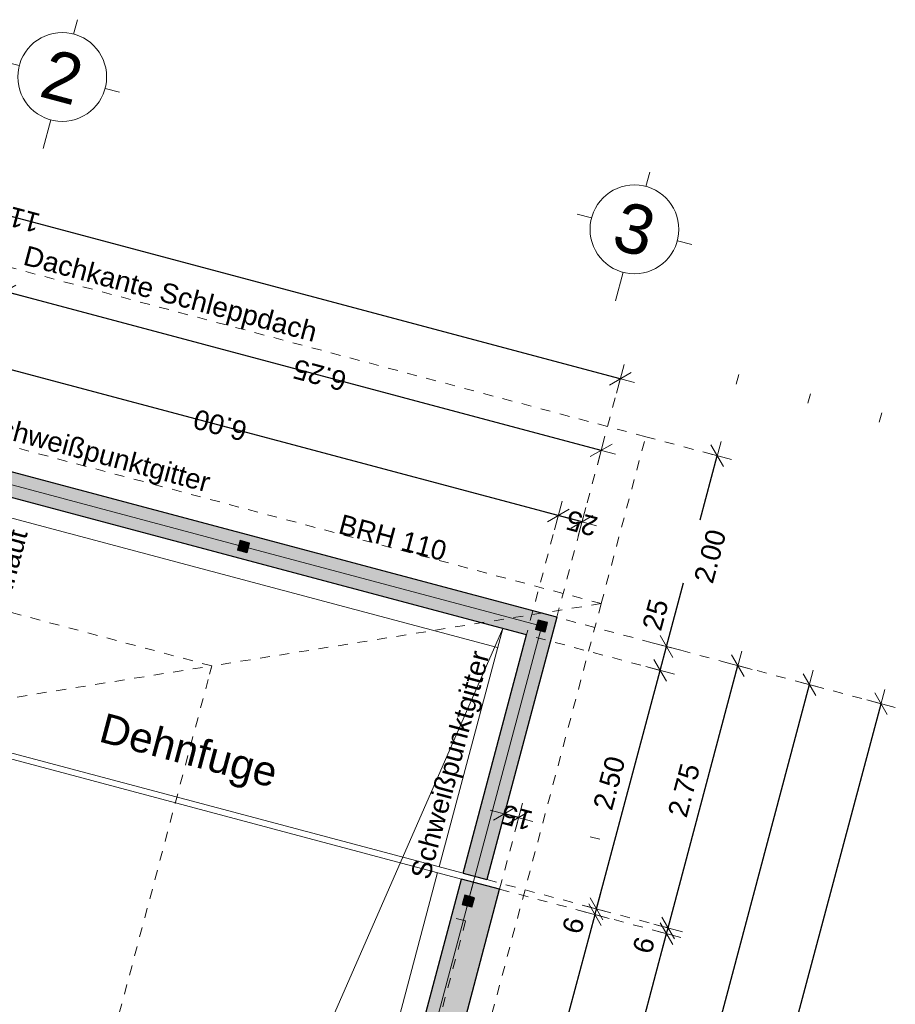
# Model space of a CAD drawing. Header units: metres. Extents: x 4462557 to 4462755, y 5328146 to 5328388.
# Tile 88 of 149: x 4462679.62 to 4462688.5, y 5328226.05 to 5328236.02. Entities that reach past the tile are written whole.
import ezdxf

# ---------------------------------------------------------------- set-up
doc = ezdxf.new("R2010")
doc.units = ezdxf.units.M
doc.header["$PDMODE"] = 65
doc.linetypes.add('AUSGEZOGEN', pattern=[0])
doc.linetypes.add('VERDECKT2_S2', pattern=[0.15, 0.1, -0.05])
doc.layers.add('Maßlinie_Allgemein', color=7, linetype='AUSGEZOGEN', lineweight=13)
doc.layers.add('Standard', color=7, linetype='AUSGEZOGEN', lineweight=13)
doc.styles.add('ARIAL', font='ARIAL.TTF')
doc.dimstyles.new('_DIMSTYLE_13', dxfattribs={"dimtxt": 0.2, "dimasz": 0.3, "dimexe": 0, "dimexo": 0, "dimgap": 0.1, "dimtad": 2, "dimdec": 1, "dimlfac": 100, "dimrnd": 0.5, "dimzin": 4, "dimdsep": 46, "dimtxsty": 'ARIAL', "dimblk1": 'ALL_ML_STRICH', "dimblk2": 'ALL_ML_STRICH', "dimsah": 1, "dimcen": 0, "dimclrd": 7, "dimclre": 7, "dimclrt": 7, "dimadec": 0, "dimazin": 0, "dimtfac": 1, "dimtdec": 0, "dimtix": 1, "dimtmove": 2, "dimatfit": 3, "dimfxl": 0, "dimtvp": 1.2, "dimtzin": 0, "dimlwd": 0, "dimlwe": 13, "dimarcsym": 0})
doc.dimstyles.new('_DIMSTYLE_18', dxfattribs={"dimtxt": 0.2, "dimasz": 0.3, "dimexe": 0, "dimexo": 0, "dimgap": 0.1, "dimtad": 2, "dimrnd": 0.01, "dimzin": 4, "dimdsep": 46, "dimtxsty": 'ARIAL', "dimblk1": 'ALL_ML_STRICH', "dimblk2": 'ALL_ML_STRICH', "dimsah": 1, "dimcen": 0, "dimclrd": 7, "dimclre": 7, "dimclrt": 7, "dimadec": 0, "dimazin": 0, "dimtfac": 1, "dimtdec": 0, "dimtix": 1, "dimtmove": 2, "dimatfit": 3, "dimfxl": 0, "dimtzin": 0, "dimlwd": 0, "dimlwe": 13, "dimarcsym": 0})
doc.dimstyles.new('_DIMSTYLE_19', dxfattribs={"dimtxt": 0.2, "dimasz": 0.3, "dimexe": 0, "dimexo": 0, "dimgap": 0.1, "dimtad": 2, "dimdec": 1, "dimlfac": 100, "dimrnd": 1, "dimzin": 4, "dimdsep": 46, "dimtxsty": 'ARIAL', "dimblk1": 'ALL_ML_STRICH', "dimblk2": 'ALL_ML_STRICH', "dimsah": 1, "dimcen": 0, "dimclrd": 7, "dimclre": 7, "dimclrt": 7, "dimadec": 0, "dimazin": 0, "dimtfac": 1, "dimtdec": 0, "dimtix": 1, "dimtmove": 2, "dimatfit": 3, "dimfxl": 0, "dimtvp": 1.2, "dimtzin": 0, "dimlwd": 0, "dimlwe": 13, "dimarcsym": 0})
doc.dimstyles.new('_DIMSTYLE_3', dxfattribs={"dimtxt": 0.2, "dimasz": 0.3, "dimexe": 0, "dimexo": 0, "dimgap": 0.1, "dimtad": 2, "dimrnd": 0.005, "dimzin": 4, "dimdsep": 46, "dimtxsty": 'ARIAL', "dimblk1": 'ALL_ML_STRICH', "dimblk2": 'ALL_ML_STRICH', "dimsah": 1, "dimcen": 0, "dimclrd": 7, "dimclre": 7, "dimclrt": 7, "dimadec": 0, "dimazin": 0, "dimtfac": 1, "dimtdec": 0, "dimtix": 1, "dimtmove": 2, "dimatfit": 3, "dimfxl": 0, "dimtzin": 0, "dimlwd": 0, "dimlwe": 13, "dimarcsym": 0})
doc.dimstyles.new('_DIMSTYLE_35', dxfattribs={"dimtxt": 0.2, "dimasz": 0.3, "dimexe": 0, "dimexo": 0, "dimgap": 0.1, "dimtad": 0, "dimrnd": 0.005, "dimzin": 4, "dimdsep": 46, "dimtxsty": 'ARIAL', "dimblk1": 'ALL_ML_STRICH', "dimblk2": 'ALL_ML_STRICH', "dimsah": 1, "dimcen": 0, "dimclrd": 7, "dimclre": 7, "dimclrt": 7, "dimadec": 0, "dimazin": 0, "dimtfac": 1, "dimtdec": 0, "dimtix": 1, "dimtmove": 2, "dimatfit": 3, "dimfxl": 0, "dimtzin": 0, "dimlwd": 0, "dimlwe": 13, "dimarcsym": 0})
doc.dimstyles.new('_DIMSTYLE_5', dxfattribs={"dimtxt": 0.2, "dimasz": 0.3, "dimexe": 0, "dimexo": 0, "dimgap": 0.1, "dimtad": 2, "dimdec": 3, "dimrnd": 0.005, "dimzin": 4, "dimdsep": 46, "dimtxsty": 'ARIAL', "dimblk1": 'ALL_ML_STRICH', "dimblk2": 'ALL_ML_STRICH', "dimsah": 1, "dimcen": 0, "dimclrd": 7, "dimclre": 7, "dimclrt": 7, "dimadec": 0, "dimazin": 0, "dimtfac": 1, "dimtdec": 0, "dimtix": 1, "dimtmove": 2, "dimatfit": 3, "dimfxl": 0, "dimtzin": 0, "dimlwd": 0, "dimlwe": 13, "dimarcsym": 0})

# ---------------------------------------------------------------- blocks, each defined once
blk = doc.blocks.new('COMPLEXOBJECT_48')
at = {"layer": 'Standard', "color": 7, "linetype": 'AUSGEZOGEN', "lineweight": 18}
for p, q in [((4462685.969, 5328234.3337), (4462686.0076, 5328234.4786)), ((4462685.4183, 5328234.0147), (4462685.2734, 5328234.0533)), ((4462686.288, 5328233.783), (4462686.4329, 5328233.7444)), ((4462685.7373, 5328233.464), (4462685.6601, 5328233.1741))]:
    blk.add_line(p, q, dxfattribs=at)
blk.add_circle((4462685.8531, 5328233.8989), 0.45, dxfattribs=at)
blk = doc.blocks.new('COMPLEXOBJECT_49')
at = {"layer": 'Standard', "color": 7, "linetype": 'AUSGEZOGEN', "lineweight": 18}
for p, q in [((4462680.1711, 5328235.8779), (4462680.2097, 5328236.0228)), ((4462679.6204, 5328235.5589), (4462679.4755, 5328235.5975)), ((4462680.4901, 5328235.3272), (4462680.635, 5328235.2886)), ((4462679.9394, 5328235.0082), (4462679.8622, 5328234.7183))]:
    blk.add_line(p, q, dxfattribs=at)
blk.add_circle((4462680.0553, 5328235.443), 0.45, dxfattribs=at)
blk = doc.blocks.new('ALL_ML_STRICH')
at = {"color": 0, "linetype": 'ByBlock', "lineweight": -2}
for p, q in [((0, -0.5), (0, 0.5)), ((-1, 0), (0.5, 0)), ((-0.3, -0.3), (0.3, 0.3))]:
    blk.add_line(p, q, dxfattribs=at)
blk = doc.blocks.new('*D529')
at = {"layer": 'DEFPOINTS', "color": 7, "linetype": 'AUSGEZOGEN', "lineweight": 13}
for p in [(4462673.9526, 5328232.929), (4462685.7087, 5328232.385), (4462685.0653, 5328229.9693)]:
    blk.add_point(p, dxfattribs=at)
at = {"layer": 'Maßlinie_Allgemein', "color": 7, "linetype": 'AUSGEZOGEN', "lineweight": -2}
for p, q in [((4462674.5961, 5328235.3447), (4462674.5961, 5328235.3447)), ((4462685.7087, 5328232.385), (4462674.5961, 5328235.3447)), ((4462685.7087, 5328232.385), (4462685.7087, 5328232.385))]:
    blk.add_line(p, q, dxfattribs=at)
at = {"layer": 'Maßlinie_Allgemein', "color": 7, "linetype": 'AUSGEZOGEN', "lineweight": 13, "xscale": 0.3, "yscale": 0.3, "zscale": 0.3}
for p, rotation in [((4462674.5961, 5328235.3447), 165.0861850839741), ((4462685.7087, 5328232.385), 345.0861850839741)]:
    blk.add_blockref('ALL_ML_STRICH', p, dxfattribs=dict(at, rotation=rotation))
at = {"layer": 'Maßlinie_Allgemein', "color": 7, "linetype": 'AUSGEZOGEN', "lineweight": 13, "insert": (4462679.4837, 5328234.0465), "char_height": 0.2, "width": 1, "attachment_point": 5, "rotation": 165.08619, "style": 'ARIAL'}
blk.add_mtext('\\A1;{\\A1;{11.50\\H0.132000;\\S^ ;}}', dxfattribs=at)
blk = doc.blocks.new('*D532')
at = {"layer": 'DEFPOINTS', "color": 7, "linetype": 'AUSGEZOGEN', "lineweight": 13}
for p in [(4462685.0653, 5328229.9693), (4462680.5349, 5328212.3766), (4462682.9507, 5328211.7332)]:
    blk.add_point(p, dxfattribs=at)
at = {"layer": 'Maßlinie_Allgemein', "color": 7, "linetype": 'AUSGEZOGEN', "lineweight": -2}
for p, q in [((4462682.9507, 5328211.7332), (4462687.626, 5328229.2872)), ((4462687.626, 5328229.2872), (4462687.626, 5328229.2872)), ((4462682.9507, 5328211.7332), (4462682.9507, 5328211.7332))]:
    blk.add_line(p, q, dxfattribs=at)
at = {"layer": 'Maßlinie_Allgemein', "color": 7, "linetype": 'AUSGEZOGEN', "lineweight": 13, "yscale": 0.3, "zscale": 0.3}
for p, xscale, rotation in [((4462687.626, 5328229.2872), 0.3, 75.08618508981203), ((4462682.9507, 5328211.7332), 0.2999999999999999, 255.0861850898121)]:
    blk.add_blockref('ALL_ML_STRICH', p, dxfattribs=dict(at, xscale=xscale, rotation=rotation))
at = {"layer": 'Maßlinie_Allgemein', "color": 7, "linetype": 'AUSGEZOGEN', "lineweight": 13, "insert": (4462685.0935, 5328220.5691), "char_height": 0.2, "width": 1, "attachment_point": 5, "rotation": 75.08619, "style": 'ARIAL'}
blk.add_mtext('\\A1;{\\A1;{18.17\\H0.132000;\\S^ ;}}', dxfattribs=at)
blk = doc.blocks.new('*D550')
at = {"layer": 'DEFPOINTS', "color": 7, "linetype": 'AUSGEZOGEN', "lineweight": 13}
for p in [(4462685.0653, 5328229.9693), (4462679.6341, 5328208.9945), (4462682.7747, 5328208.1581)]:
    blk.add_point(p, dxfattribs=at)
at = {"layer": 'Maßlinie_Allgemein', "color": 7, "linetype": 'AUSGEZOGEN', "lineweight": -2}
for p, q in [((4462682.7747, 5328208.1581), (4462688.3507, 5328229.0942)), ((4462688.3507, 5328229.0942), (4462688.3507, 5328229.0942)), ((4462682.7747, 5328208.1581), (4462682.7747, 5328208.1581))]:
    blk.add_line(p, q, dxfattribs=at)
at = {"layer": 'Maßlinie_Allgemein', "color": 7, "linetype": 'AUSGEZOGEN', "lineweight": 13, "xscale": 0.3, "yscale": 0.3, "zscale": 0.3}
for p, rotation in [((4462688.3507, 5328229.0942), 75.08618508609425), ((4462682.7747, 5328208.1581), 255.0861850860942)]:
    blk.add_blockref('ALL_ML_STRICH', p, dxfattribs=dict(at, rotation=rotation))
at = {"layer": 'Maßlinie_Allgemein', "color": 7, "linetype": 'AUSGEZOGEN', "lineweight": 13, "insert": (4462685.3679, 5328218.685), "char_height": 0.2, "width": 1, "attachment_point": 5, "rotation": 75.08619, "style": 'ARIAL'}
blk.add_mtext('\\A1;{\\A1;{21.67\\H0.132000;\\S^ ;}}', dxfattribs=at)
blk = doc.blocks.new('*D551')
at = {"layer": 'DEFPOINTS', "color": 7, "linetype": 'AUSGEZOGEN', "lineweight": 13}
for p in [(4462684.68, 5328227.94), (4462684.3575, 5328227.3119), (4462684.487, 5328227.2153)]:
    blk.add_point(p, dxfattribs=at)
at = {"layer": 'Maßlinie_Allgemein', "color": 7, "linetype": 'AUSGEZOGEN', "lineweight": -2}
for p, q in [((4462684.5351, 5328227.9786), (4462684.5351, 5328227.9786)), ((4462684.68, 5328227.94), (4462684.5351, 5328227.9786)), ((4462684.68, 5328227.94), (4462684.68, 5328227.94))]:
    blk.add_line(p, q, dxfattribs=at)
at = {"layer": 'Maßlinie_Allgemein', "color": 7, "linetype": 'AUSGEZOGEN', "lineweight": 13, "xscale": 0.3, "yscale": 0.3, "zscale": 0.3}
for p, rotation in [((4462684.68, 5328227.94), 345.0861851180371), ((4462684.5351, 5328227.9786), 165.086185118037)]:
    blk.add_blockref('ALL_ML_STRICH', p, dxfattribs=dict(at, rotation=rotation))
at = {"layer": 'Maßlinie_Allgemein', "color": 7, "linetype": 'AUSGEZOGEN', "lineweight": 13, "insert": (4462684.6617, 5328227.9421), "char_height": 0.2, "width": 0.8, "attachment_point": 5, "rotation": 165.08619, "style": 'ARIAL'}
blk.add_mtext('\\A1;{\\A1;{15\\H0.132000;\\S^ ;}}', dxfattribs=at)
blk = doc.blocks.new('*D561')
at = {"layer": 'DEFPOINTS', "color": 7, "linetype": 'AUSGEZOGEN', "lineweight": 13}
for p in [(4462684.487, 5328227.2153), (4462680.5349, 5328212.3766), (4462682.226, 5328211.9263)]:
    blk.add_point(p, dxfattribs=at)
at = {"layer": 'Maßlinie_Allgemein', "color": 7, "linetype": 'AUSGEZOGEN', "lineweight": -2}
for p, q in [((4462682.226, 5328211.9263), (4462686.1781, 5328226.7649)), ((4462686.1781, 5328226.7649), (4462686.1781, 5328226.7649)), ((4462682.226, 5328211.9263), (4462682.226, 5328211.9263))]:
    blk.add_line(p, q, dxfattribs=at)
at = {"layer": 'Maßlinie_Allgemein', "color": 7, "linetype": 'AUSGEZOGEN', "lineweight": 13, "yscale": 0.3, "zscale": 0.3}
for p, xscale, rotation in [((4462686.1781, 5328226.7649), 0.3, 75.08618508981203), ((4462682.226, 5328211.9263), 0.2999999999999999, 255.0861850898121)]:
    blk.add_blockref('ALL_ML_STRICH', p, dxfattribs=dict(at, xscale=xscale, rotation=rotation))
at = {"layer": 'Maßlinie_Allgemein', "color": 7, "linetype": 'AUSGEZOGEN', "lineweight": 13, "insert": (4462684.0071, 5328219.4046), "char_height": 0.2, "width": 1, "attachment_point": 5, "rotation": 75.08619, "style": 'ARIAL'}
blk.add_mtext('\\A1;{\\A1;{15.36\\H0.132000;\\S^ ;}}', dxfattribs=at)
blk = doc.blocks.new('*D562')
at = {"layer": 'DEFPOINTS', "color": 7, "linetype": 'AUSGEZOGEN', "lineweight": 13}
for p in [(4462684.3575, 5328227.3119), (4462684.487, 5328227.2153), (4462686.1781, 5328226.7649)]:
    blk.add_point(p, dxfattribs=at)
at = {"layer": 'Maßlinie_Allgemein', "color": 7, "linetype": 'AUSGEZOGEN', "lineweight": -2}
for p, q in [((4462686.1781, 5328226.7649), (4462686.1935, 5328226.8229)), ((4462686.1935, 5328226.8229), (4462686.1935, 5328226.8229)), ((4462686.1781, 5328226.7649), (4462686.1781, 5328226.7649))]:
    blk.add_line(p, q, dxfattribs=at)
at = {"layer": 'Maßlinie_Allgemein', "color": 7, "linetype": 'AUSGEZOGEN', "lineweight": 13, "yscale": 0.3, "zscale": 0.3}
for p, xscale, rotation in [((4462686.1935, 5328226.8229), 0.3, 75.08618508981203), ((4462686.1781, 5328226.7649), 0.2999999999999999, 255.0861850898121)]:
    blk.add_blockref('ALL_ML_STRICH', p, dxfattribs=dict(at, xscale=xscale, rotation=rotation))
at = {"layer": 'Maßlinie_Allgemein', "color": 7, "linetype": 'AUSGEZOGEN', "lineweight": 13, "insert": (4462685.947, 5328226.6483), "char_height": 0.2, "width": 0.6, "attachment_point": 5, "rotation": 75.08619, "style": 'ARIAL'}
blk.add_mtext('\\A1;{\\A1;{6\\H0.132000;\\S^ ;}}', dxfattribs=at)
blk = doc.blocks.new('*D563')
at = {"layer": 'DEFPOINTS', "color": 7, "linetype": 'AUSGEZOGEN', "lineweight": 13}
for p in [(4462685.0653, 5328229.9693), (4462684.3575, 5328227.3119), (4462686.1935, 5328226.8229)]:
    blk.add_point(p, dxfattribs=at)
at = {"layer": 'Maßlinie_Allgemein', "color": 7, "linetype": 'AUSGEZOGEN', "lineweight": -2}
for p, q in [((4462686.1935, 5328226.8229), (4462686.9013, 5328229.4803)), ((4462686.9013, 5328229.4803), (4462686.9013, 5328229.4803)), ((4462686.1935, 5328226.8229), (4462686.1935, 5328226.8229))]:
    blk.add_line(p, q, dxfattribs=at)
at = {"layer": 'Maßlinie_Allgemein', "color": 7, "linetype": 'AUSGEZOGEN', "lineweight": 13, "yscale": 0.3, "zscale": 0.3}
for p, xscale, rotation in [((4462686.9013, 5328229.4803), 0.3, 75.08618508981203), ((4462686.1935, 5328226.8229), 0.2999999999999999, 255.0861850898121)]:
    blk.add_blockref('ALL_ML_STRICH', p, dxfattribs=dict(at, xscale=xscale, rotation=rotation))
at = {"layer": 'Maßlinie_Allgemein', "color": 7, "linetype": 'AUSGEZOGEN', "lineweight": 13, "insert": (4462686.3543, 5328228.2172), "char_height": 0.2, "width": 0.8, "attachment_point": 5, "rotation": 75.08619, "style": 'ARIAL'}
blk.add_mtext('\\A1;{\\A1;{2.75\\H0.132000;\\S^ ;}}', dxfattribs=at)
blk = doc.blocks.new('*D569')
at = {"layer": 'DEFPOINTS', "color": 7, "linetype": 'AUSGEZOGEN', "lineweight": 13}
for p in [(4462685.3226, 5328230.9356), (4462685.0653, 5328229.9693), (4462684.7593, 5328229.792)]:
    blk.add_point(p, dxfattribs=at)
at = {"layer": 'Maßlinie_Allgemein', "color": 7, "linetype": 'AUSGEZOGEN', "lineweight": -2}
for p, q in [((4462685.081, 5328230.9999), (4462685.081, 5328230.9999)), ((4462685.3226, 5328230.9356), (4462685.081, 5328230.9999)), ((4462685.3226, 5328230.9356), (4462685.3226, 5328230.9356))]:
    blk.add_line(p, q, dxfattribs=at)
at = {"layer": 'Maßlinie_Allgemein', "color": 7, "linetype": 'AUSGEZOGEN', "lineweight": 13, "xscale": 0.3, "yscale": 0.3, "zscale": 0.3}
for p, rotation in [((4462685.081, 5328230.9999), 165.0861853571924), ((4462685.3226, 5328230.9356), 345.0861853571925)]:
    blk.add_blockref('ALL_ML_STRICH', p, dxfattribs=dict(at, rotation=rotation))
at = {"layer": 'Maßlinie_Allgemein', "color": 7, "linetype": 'AUSGEZOGEN', "lineweight": 13, "insert": (4462685.3188, 5328230.9224), "char_height": 0.2, "width": 0.8, "attachment_point": 5, "rotation": 165.08619, "style": 'ARIAL'}
blk.add_mtext('\\A1;{\\A1;{25\\H0.132000;\\S^ ;}}', dxfattribs=at)
blk = doc.blocks.new('*D570')
at = {"layer": 'DEFPOINTS', "color": 7, "linetype": 'AUSGEZOGEN', "lineweight": 13}
for p in [(4462679.0258, 5328231.5778), (4462685.081, 5328230.9999), (4462684.7593, 5328229.792)]:
    blk.add_point(p, dxfattribs=at)
at = {"layer": 'Maßlinie_Allgemein', "color": 7, "linetype": 'AUSGEZOGEN', "lineweight": -2}
for p, q in [((4462679.2832, 5328232.5441), (4462679.2832, 5328232.5441)), ((4462685.081, 5328230.9999), (4462679.2832, 5328232.5441)), ((4462685.081, 5328230.9999), (4462685.081, 5328230.9999))]:
    blk.add_line(p, q, dxfattribs=at)
at = {"layer": 'Maßlinie_Allgemein', "color": 7, "linetype": 'AUSGEZOGEN', "lineweight": 13, "xscale": 0.3, "yscale": 0.3, "zscale": 0.3}
for p, rotation in [((4462679.2832, 5328232.5441), 165.0861853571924), ((4462685.081, 5328230.9999), 345.0861853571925)]:
    blk.add_blockref('ALL_ML_STRICH', p, dxfattribs=dict(at, rotation=rotation))
at = {"layer": 'Maßlinie_Allgemein', "color": 7, "linetype": 'AUSGEZOGEN', "lineweight": 13, "insert": (4462681.6561, 5328231.9156), "char_height": 0.2, "width": 0.8, "attachment_point": 5, "rotation": 165.08619, "style": 'ARIAL'}
blk.add_mtext('\\A1;{\\A1;{6.00\\H0.132000;\\S^ ;}}', dxfattribs=at)
blk = doc.blocks.new('*D574')
at = {"layer": 'DEFPOINTS', "color": 7, "linetype": 'AUSGEZOGEN', "lineweight": 13}
for p in [(4462685.5156, 5328231.6603), (4462679.0258, 5328231.5778), (4462685.0653, 5328229.9693)]:
    blk.add_point(p, dxfattribs=at)
at = {"layer": 'Maßlinie_Allgemein', "color": 7, "linetype": 'AUSGEZOGEN', "lineweight": -2}
for p, q in [((4462679.4762, 5328233.2688), (4462679.4762, 5328233.2688)), ((4462685.5156, 5328231.6603), (4462679.4762, 5328233.2688)), ((4462685.5156, 5328231.6603), (4462685.5156, 5328231.6603))]:
    blk.add_line(p, q, dxfattribs=at)
at = {"layer": 'Maßlinie_Allgemein', "color": 7, "linetype": 'AUSGEZOGEN', "lineweight": 13, "xscale": 0.3, "yscale": 0.3, "zscale": 0.3}
for p, rotation in [((4462679.4762, 5328233.2688), 165.0861850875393), ((4462685.5156, 5328231.6603), 345.0861850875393)]:
    blk.add_blockref('ALL_ML_STRICH', p, dxfattribs=dict(at, rotation=rotation))
at = {"layer": 'Maßlinie_Allgemein', "color": 7, "linetype": 'AUSGEZOGEN', "lineweight": 13, "insert": (4462682.6639, 5328232.4234), "char_height": 0.2, "width": 0.8, "attachment_point": 5, "rotation": 165.08619, "style": 'ARIAL'}
blk.add_mtext('\\A1;{\\A1;{6.25\\H0.132000;\\S^ ;}}', dxfattribs=at)
blk = doc.blocks.new('*D577')
at = {"layer": 'DEFPOINTS', "color": 7, "linetype": 'AUSGEZOGEN', "lineweight": 13}
for p in [(4462684.487, 5328227.2153), (4462680.5349, 5328212.3766), (4462681.5012, 5328212.1193)]:
    blk.add_point(p, dxfattribs=at)
at = {"layer": 'Maßlinie_Allgemein', "color": 7, "linetype": 'AUSGEZOGEN', "lineweight": -2}
for p, q in [((4462681.5012, 5328212.1193), (4462685.4533, 5328226.9579)), ((4462685.4533, 5328226.9579), (4462685.4533, 5328226.9579)), ((4462681.5012, 5328212.1193), (4462681.5012, 5328212.1193))]:
    blk.add_line(p, q, dxfattribs=at)
at = {"layer": 'Maßlinie_Allgemein', "color": 7, "linetype": 'AUSGEZOGEN', "lineweight": 13, "yscale": 0.3, "zscale": 0.3}
for p, xscale, rotation in [((4462685.4533, 5328226.9579), 0.3, 75.08618508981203), ((4462681.5012, 5328212.1193), 0.2999999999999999, 255.0861850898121)]:
    blk.add_blockref('ALL_ML_STRICH', p, dxfattribs=dict(at, xscale=xscale, rotation=rotation))
at = {"layer": 'Maßlinie_Allgemein', "color": 7, "linetype": 'AUSGEZOGEN', "lineweight": 13, "insert": (4462683.2876, 5328219.6172), "char_height": 0.2, "width": 1.2, "attachment_point": 5, "rotation": 75.08619, "style": 'ARIAL'}
blk.add_mtext('\\A1;{\\A1;{15.35\\H0.132000;\\S5^ ;}}', dxfattribs=at)
blk = doc.blocks.new('*D578')
at = {"layer": 'DEFPOINTS', "color": 7, "linetype": 'AUSGEZOGEN', "lineweight": 13}
for p in [(4462684.3575, 5328227.3119), (4462684.487, 5328227.2153), (4462685.4533, 5328226.9579)]:
    blk.add_point(p, dxfattribs=at)
at = {"layer": 'Maßlinie_Allgemein', "color": 7, "linetype": 'AUSGEZOGEN', "lineweight": -2}
for p, q in [((4462685.4533, 5328226.9579), (4462685.4688, 5328227.0159)), ((4462685.4688, 5328227.0159), (4462685.4688, 5328227.0159)), ((4462685.4533, 5328226.9579), (4462685.4533, 5328226.9579))]:
    blk.add_line(p, q, dxfattribs=at)
at = {"layer": 'Maßlinie_Allgemein', "color": 7, "linetype": 'AUSGEZOGEN', "lineweight": 13, "yscale": 0.3, "zscale": 0.3}
for p, xscale, rotation in [((4462685.4688, 5328227.0159), 0.3, 75.08618508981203), ((4462685.4533, 5328226.9579), 0.2999999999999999, 255.0861850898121)]:
    blk.add_blockref('ALL_ML_STRICH', p, dxfattribs=dict(at, xscale=xscale, rotation=rotation))
at = {"layer": 'Maßlinie_Allgemein', "color": 7, "linetype": 'AUSGEZOGEN', "lineweight": 13, "insert": (4462685.2334, 5328226.8482), "char_height": 0.2, "width": 0.6, "attachment_point": 5, "rotation": 75.08619, "style": 'ARIAL'}
blk.add_mtext('\\A1;{\\A1;{6\\H0.132000;\\S^ ;}}', dxfattribs=at)
blk = doc.blocks.new('*D579')
at = {"layer": 'DEFPOINTS', "color": 7, "linetype": 'AUSGEZOGEN', "lineweight": 13}
for p in [(4462684.7593, 5328229.792), (4462684.3575, 5328227.3119), (4462685.4688, 5328227.0159)]:
    blk.add_point(p, dxfattribs=at)
at = {"layer": 'Maßlinie_Allgemein', "color": 7, "linetype": 'AUSGEZOGEN', "lineweight": -2}
for p, q in [((4462685.4688, 5328227.0159), (4462686.1122, 5328229.4317)), ((4462686.1122, 5328229.4317), (4462686.1122, 5328229.4317)), ((4462685.4688, 5328227.0159), (4462685.4688, 5328227.0159))]:
    blk.add_line(p, q, dxfattribs=at)
at = {"layer": 'Maßlinie_Allgemein', "color": 7, "linetype": 'AUSGEZOGEN', "lineweight": 13, "yscale": 0.3, "zscale": 0.3}
for p, xscale, rotation in [((4462686.1122, 5328229.4317), 0.3, 75.08618508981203), ((4462685.4688, 5328227.0159), 0.2999999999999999, 255.0861850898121)]:
    blk.add_blockref('ALL_ML_STRICH', p, dxfattribs=dict(at, xscale=xscale, rotation=rotation))
at = {"layer": 'Maßlinie_Allgemein', "color": 7, "linetype": 'AUSGEZOGEN', "lineweight": 13, "insert": (4462685.5977, 5328228.2905), "char_height": 0.2, "width": 0.8, "attachment_point": 5, "rotation": 75.08619, "style": 'ARIAL'}
blk.add_mtext('\\A1;{\\A1;{2.50\\H0.132000;\\S^ ;}}', dxfattribs=at)
blk = doc.blocks.new('*D580')
at = {"layer": 'DEFPOINTS', "color": 7, "linetype": 'AUSGEZOGEN', "lineweight": 13}
for p in [(4462685.0653, 5328229.9693), (4462684.7593, 5328229.792), (4462686.1122, 5328229.4317)]:
    blk.add_point(p, dxfattribs=at)
at = {"layer": 'Maßlinie_Allgemein', "color": 7, "linetype": 'AUSGEZOGEN', "lineweight": -2}
for p, q in [((4462686.1122, 5328229.4317), (4462686.1765, 5328229.6733)), ((4462686.1765, 5328229.6733), (4462686.1765, 5328229.6733)), ((4462686.1122, 5328229.4317), (4462686.1122, 5328229.4317))]:
    blk.add_line(p, q, dxfattribs=at)
at = {"layer": 'Maßlinie_Allgemein', "color": 7, "linetype": 'AUSGEZOGEN', "lineweight": 13, "yscale": 0.3, "zscale": 0.3}
for p, xscale, rotation in [((4462686.1765, 5328229.6733), 0.3, 75.08618508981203), ((4462686.1122, 5328229.4317), 0.2999999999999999, 255.0861850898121)]:
    blk.add_blockref('ALL_ML_STRICH', p, dxfattribs=dict(at, xscale=xscale, rotation=rotation))
at = {"layer": 'Maßlinie_Allgemein', "color": 7, "linetype": 'AUSGEZOGEN', "lineweight": 13, "insert": (4462686.0653, 5328229.9951), "char_height": 0.2, "width": 0.8, "attachment_point": 5, "rotation": 75.08619, "style": 'ARIAL'}
blk.add_mtext('\\A1;{\\A1;{25\\H0.132000;\\S^ ;}}', dxfattribs=at)
blk = doc.blocks.new('*D581')
at = {"layer": 'DEFPOINTS', "color": 7, "linetype": 'AUSGEZOGEN', "lineweight": 13}
for p in [(4462685.9665, 5328231.7989), (4462685.0653, 5328229.9693), (4462686.1765, 5328229.6733)]:
    blk.add_point(p, dxfattribs=at)
at = {"layer": 'Maßlinie_Allgemein', "color": 7, "linetype": 'AUSGEZOGEN', "lineweight": -2}
for p, q in [((4462686.5183, 5328230.9566), (4462686.6913, 5328231.6059)), ((4462686.6913, 5328231.6059), (4462686.6913, 5328231.6059)), ((4462686.1765, 5328229.6733), (4462686.3485, 5328230.3188)), ((4462686.1765, 5328229.6733), (4462686.1765, 5328229.6733))]:
    blk.add_line(p, q, dxfattribs=at)
at = {"layer": 'Maßlinie_Allgemein', "color": 7, "linetype": 'AUSGEZOGEN', "lineweight": 13, "yscale": 0.3, "zscale": 0.3}
for p, xscale, rotation in [((4462686.6913, 5328231.6059), 0.3, 75.08618508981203), ((4462686.1765, 5328229.6733), 0.2999999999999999, 255.0861850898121)]:
    blk.add_blockref('ALL_ML_STRICH', p, dxfattribs=dict(at, xscale=xscale, rotation=rotation))
at = {"layer": 'Maßlinie_Allgemein', "color": 7, "linetype": 'AUSGEZOGEN', "lineweight": 13, "insert": (4462686.6196, 5328230.5881), "char_height": 0.2, "width": 0.8, "attachment_point": 5, "rotation": 75.08619, "style": 'ARIAL'}
blk.add_mtext('\\A1;{\\A1;{2.00\\H0.132000;\\S^ ;}}', dxfattribs=at)

msp = doc.modelspace()

# ---------------------------------------------------------------- hatches: boundary and pattern name
at = {"layer": 'Standard', "linetype": 'AUSGEZOGEN', "lineweight": 13}
h = msp.add_hatch(color=255, dxfattribs=at)
h.paths.add_polyline_path([(4462678.96145, 5328231.33621), (4462684.3022, 5328229.91377), (4462684.60568, 5328229.9623), (4462684.90916, 5328230.01083), (4462679.02579, 5328231.57779)])
h.paths.add_polyline_path([(4462679.05323, 5328231.38938), (4462679.07897, 5328231.48601), (4462679.1756, 5328231.46028), (4462679.16273, 5328231.41196), (4462679.14986, 5328231.36365)], flags=16)
h.paths.add_polyline_path([(4462681.85712, 5328230.74609), (4462681.95375, 5328230.72035), (4462681.94088, 5328230.67203), (4462681.92801, 5328230.62372), (4462681.83138, 5328230.64946), (4462681.84425, 5328230.69777)], flags=16)
at = {"layer": 'Standard', "linetype": 'AUSGEZOGEN', "lineweight": 18}
for points in [[(4462681.83138, 5328230.64946), (4462681.92801, 5328230.62372), (4462681.95375, 5328230.72035), (4462681.85712, 5328230.74609)], [(4462684.85111, 5328229.84519), (4462684.94774, 5328229.81945), (4462684.97348, 5328229.91608), (4462684.87685, 5328229.94182)], [(4462684.10861, 5328227.05737), (4462684.20524, 5328227.03163), (4462684.23098, 5328227.12827), (4462684.13435, 5328227.154)]]:
    msp.add_hatch(color=254, dxfattribs=at).paths.add_polyline_path(points)
at = {"layer": 'Standard', "linetype": 'AUSGEZOGEN', "lineweight": 13}
h = msp.add_hatch(color=255, dxfattribs=at)
h.paths.add_polyline_path([(4462684.60568, 5328229.9623), (4462684.3022, 5328229.91377), (4462684.75934, 5328229.79202), (4462684.11592, 5328227.37623), (4462684.3575, 5328227.31189), (4462685.06526, 5328229.96925), (4462684.90916, 5328230.01083)])
h.paths.add_polyline_path([(4462684.87685, 5328229.94182), (4462684.97348, 5328229.91608), (4462684.94774, 5328229.81945), (4462684.85111, 5328229.84519), (4462684.86398, 5328229.8935)], flags=16)
h = msp.add_hatch(color=255, dxfattribs=at)
h.paths.add_polyline_path([(4462684.10048, 5328227.31825), (4462683.99753, 5328226.93173), (4462684.14248, 5328226.89312), (4462682.98305, 5328222.53988), (4462683.00721, 5328222.53344), (4462682.98147, 5328222.43681), (4462682.95731, 5328222.44325), (4462681.66019, 5328217.57302), (4462681.68435, 5328217.56659), (4462681.65861, 5328217.46996), (4462681.63445, 5328217.47639), (4462680.39628, 5328212.82752), (4462680.25133, 5328212.86612), (4462680.14839, 5328212.47959), (4462680.26918, 5328212.44742), (4462680.53491, 5328212.37665), (4462684.48701, 5328227.21531), (4462684.22127, 5328227.28608)])
h.paths.add_polyline_path([(4462684.18267, 5328227.14113), (4462684.23098, 5328227.12827), (4462684.20524, 5328227.03163), (4462684.10861, 5328227.05737), (4462684.13435, 5328227.154)], flags=16)
h.paths.add_polyline_path([(4462680.36253, 5328212.60366), (4462680.3368, 5328212.50703), (4462680.24016, 5328212.53277), (4462680.2659, 5328212.6294)], flags=16)
msp.add_hatch(color=255, dxfattribs=at).paths.add_polyline_path([(4462680.25133, 5328212.86612), (4462680.39628, 5328212.82752), (4462681.63445, 5328217.47639), (4462681.56198, 5328217.49569), (4462681.58772, 5328217.59233), (4462681.66019, 5328217.57302), (4462682.95731, 5328222.44325), (4462682.88484, 5328222.46255), (4462682.91058, 5328222.55918), (4462682.98305, 5328222.53988), (4462684.14248, 5328226.89312), (4462683.99753, 5328226.93173)])

# ---------------------------------------------------------------- linework, layer by layer
at = {"layer": 'Standard', "color": 7, "linetype": 'VERDECKT2_S2', "lineweight": 18}
for p, q in [((4462685.96651, 5328231.79894), (4462674.46738, 5328234.86159)), ((4462674.01699, 5328233.17054), (4462685.51612, 5328230.10789)), ((4462685.70867, 5328232.38504), (4462685.06526, 5328229.96925)), ((4462685.51612, 5328230.10789), (4462685.96651, 5328231.79894)), ((4462685.96651, 5328231.79894), (4462686.69125, 5328231.60591)), ((4462681.57086, 5328229.47701), (4462673.59877, 5328231.60028)), ((4462685.08104, 5328230.99991), (4462684.75934, 5328229.79202)), ((4462685.51612, 5328230.10789), (4462680.26176, 5328210.37968)), ((4462685.51612, 5328230.10789), (4462681.57086, 5328229.47701)), ((4462688.35073, 5328229.09421), (4462685.06526, 5328229.96925)), ((4462686.11218, 5328229.4317), (4462684.75934, 5328229.79202)), ((4462677.62559, 5328228.84614), (4462681.57086, 5328229.47701)), ((4462677.64836, 5328214.74948), (4462681.57086, 5328229.47701)), ((4462684.48701, 5328227.21531), (4462684.68003, 5328227.94004)), ((4462686.1935, 5328226.82289), (4462684.3575, 5328227.31189)), ((4462684.48701, 5328227.21531), (4462686.17806, 5328226.76492))]:
    msp.add_line(p, q, dxfattribs=at)
at = {"layer": 'Standard', "color": 7, "linetype": 'AUSGEZOGEN', "lineweight": 13}
for p, q in [((4462686.88427, 5328232.33065), (4462686.91001, 5328232.42728)), ((4462687.63475, 5328232.23425), (4462687.60901, 5328232.13762)), ((4462688.35948, 5328232.04123), (4462688.33375, 5328231.9446)), ((4462684.89943, 5328229.83232), (4462684.18267, 5328227.14113)), ((4462684.11592, 5328227.37623), (4462678.31804, 5328228.92043)), ((4462678.3026, 5328228.86245), (4462684.10048, 5328227.31825)), ((4462684.18267, 5328227.14113), (4462684.22127, 5328227.28608)), ((4462684.15693, 5328227.0445), (4462682.95889, 5328222.54631))]:
    msp.add_line(p, q, dxfattribs=at)
at = {"layer": 'Standard', "color": 7, "linetype": 'AUSGEZOGEN', "lineweight": 25}
for p, q in [((4462685.06526, 5328229.96925), (4462679.02579, 5328231.57779)), ((4462684.75934, 5328229.79202), (4462678.96145, 5328231.33621)), ((4462681.85712, 5328230.74609), (4462681.83138, 5328230.64946)), ((4462681.95375, 5328230.72035), (4462681.85712, 5328230.74609)), ((4462681.92801, 5328230.62372), (4462681.95375, 5328230.72035)), ((4462681.92801, 5328230.62372), (4462681.83138, 5328230.64946)), ((4462685.06526, 5328229.96925), (4462684.3575, 5328227.31189)), ((4462684.87685, 5328229.94182), (4462684.85111, 5328229.84519)), ((4462684.97348, 5328229.91608), (4462684.87685, 5328229.94182)), ((4462684.94774, 5328229.81945), (4462684.97348, 5328229.91608)), ((4462684.11592, 5328227.37623), (4462684.75934, 5328229.79202)), ((4462684.94774, 5328229.81945), (4462684.85111, 5328229.84519)), ((4462680.14839, 5328212.47959), (4462684.10048, 5328227.31825)), ((4462684.48701, 5328227.21531), (4462684.10048, 5328227.31825)), ((4462684.11592, 5328227.37623), (4462684.3575, 5328227.31189)), ((4462680.53491, 5328212.37665), (4462684.48701, 5328227.21531)), ((4462684.13435, 5328227.154), (4462684.10861, 5328227.05737)), ((4462684.23098, 5328227.12827), (4462684.13435, 5328227.154)), ((4462684.20524, 5328227.03163), (4462684.23098, 5328227.12827)), ((4462684.20524, 5328227.03163), (4462684.10861, 5328227.05737))]:
    msp.add_line(p, q, dxfattribs=at)
at = {"layer": 'Standard', "color": 7, "linetype": 'AUSGEZOGEN', "lineweight": 18}
for p, q in [((4462679.16273, 5328231.41196), (4462681.84425, 5328230.69777)), ((4462684.46629, 5328229.66309), (4462679.15156, 5328231.07861)), ((4462681.94088, 5328230.67203), (4462684.86398, 5328229.8935)), ((4462677.87826, 5328214.68825), (4462684.51776, 5328229.85636)), ((4462683.87434, 5328227.44057), (4462684.51776, 5328229.85636)), ((4462680.30573, 5328214.04172), (4462683.8589, 5328227.38259))]:
    msp.add_line(p, q, dxfattribs=at)
at = {"layer": 'Standard', "color": 7, "linetype": 'VERDECKT2_S2', "lineweight": 13}
for p, q in [((4462681.54825, 5328229.39213), (4462681.57086, 5328229.47701)), ((4462685.40477, 5328227.74702), (4462685.5014, 5328227.72128)), ((4462684.14248, 5328226.89312), (4462683.99753, 5328226.93173)), ((4462684.14248, 5328226.89312), (4462682.98305, 5328222.53988))]:
    msp.add_line(p, q, dxfattribs=at)

# ---------------------------------------------------------------- block references
at = {"layer": 'Standard', "color": 7, "linetype": 'AUSGEZOGEN', "lineweight": 18}
for name in ['COMPLEXOBJECT_49', 'COMPLEXOBJECT_48']:
    msp.add_blockref(name, (0, 0), dxfattribs=at)

# ---------------------------------------------------------------- texts
at = {"layer": 'Standard', "color": 7, "linetype": 'AUSGEZOGEN', "lineweight": 18, "style": 'ARIAL'}
for s, insert, char_height, width, attachment_point, rotation in [('\\W0.99;2', (4462680.05526, 5328235.44305), 0.5, 0.6392436, 5, 345.086185), ('\\W0.99;3', (4462685.85314, 5328233.89885), 0.5, 0.6392436, 5, 345.086185), ('\\W1.01;Dachkante\\~Schleppdach', (4462681.11076, 5328233.09221), 0.2, 3.1472566, 8, 345.086185), ('\\W1.00;Schweißpunktgitter', (4462680.35842, 5328231.48158), 0.2, 2.4870818, 8, 345.086185), ('\\W0.98;BRH\\~110', (4462683.37815, 5328230.67731), 0.2, 1.2377366, 8, 345.086185), ('\\W1.00;Schweißpunktgitter', (4462684.13879, 5328228.43346), 0.2, 2.4870818, 8, 75.086185), ('\\W1.01;Dehnfuge', (4462681.27683, 5328228.3911), 0.3, 1.9808159, 8, 345.086185)]:
    msp.add_mtext(s, dxfattribs=dict(at, insert=insert, char_height=char_height, width=width, attachment_point=attachment_point, rotation=rotation))
at = {"layer": 'Standard', "color": 7, "linetype": 'AUSGEZOGEN', "lineweight": 18, "insert": (4462678.91349, 5328230.18477), "char_height": 0.2, "width": 2.0636057, "attachment_point": 2, "rotation": 75.086185, "line_spacing_factor": 1.204819, "style": 'ARIAL'}
msp.add_mtext('{\\fArial|i0|b0;\\H0.200000;\\W1.000000;\\C7;Wand bis unter }\\P{\\fArial|i0|b0;\\H0.200000;\\W1.000000;\\C7;die Dachhaut}\\P', dxfattribs=at)

# ---------------------------------------------------------------- dimensions: what is measured, and where the dimension line sits
at = {"layer": 'Maßlinie_Allgemein', "color": 7, "linetype": 'AUSGEZOGEN', "lineweight": 13}
for base, p1, p2, angle, dimstyle, picture, middle in [((4462674.59606, 5328235.34475), (4462685.70867, 5328232.38504), (4462674.59606, 5328235.34475), 165.086185, '_DIMSTYLE_18', '*D529', (4462679.48368, 5328234.04652)), ((4462679.47618, 5328233.26884), (4462685.51565, 5328231.6603), (4462679.47618, 5328233.26884), 165.086185, '_DIMSTYLE_18', '*D574', (4462682.66393, 5328232.42335)), ((4462679.28316, 5328232.5441), (4462685.08104, 5328230.99991), (4462679.28316, 5328232.5441), 165.086185, '_DIMSTYLE_18', '*D570', (4462681.65613, 5328231.91562)), ((4462686.69125, 5328231.60591), (4462686.17652, 5328229.67328), (4462686.69125, 5328231.60591), 75.086185, '_DIMSTYLE_35', '*D581', (4462686.61964, 5328230.5881)), ((4462685.08104, 5328230.99991), (4462685.32262, 5328230.93557), (4462685.08104, 5328230.99991), 165.086185, '_DIMSTYLE_19', '*D569', (4462685.3188, 5328230.92238)), ((4462686.17652, 5328229.67328), (4462686.11218, 5328229.4317), (4462686.17652, 5328229.67328), 75.086185, '_DIMSTYLE_13', '*D580', (4462686.06532, 5328229.99512)), ((4462688.35073, 5328229.09421), (4462682.77465, 5328208.15811), (4462688.35073, 5328229.09421), 75.086185, '_DIMSTYLE_18', '*D550', (4462685.36787, 5328218.68504)), ((4462687.62599, 5328229.28723), (4462682.9507, 5328211.73323), (4462687.62599, 5328229.28723), 75.086185, '_DIMSTYLE_18', '*D532', (4462685.09352, 5328220.56911)), ((4462686.90125, 5328229.48026), (4462686.1935, 5328226.82289), (4462686.90125, 5328229.48026), 75.086185, '_DIMSTYLE_18', '*D563', (4462686.35434, 5328228.21716)), ((4462686.11218, 5328229.4317), (4462685.46876, 5328227.01592), (4462686.11218, 5328229.4317), 75.086185, '_DIMSTYLE_3', '*D579', (4462685.59772, 5328228.29045)), ((4462684.53508, 5328227.97865), (4462684.68003, 5328227.94004), (4462684.53508, 5328227.97865), 165.086185, '_DIMSTYLE_19', '*D551', (4462684.66171, 5328227.94206)), ((4462686.1935, 5328226.82289), (4462686.17806, 5328226.76492), (4462686.1935, 5328226.82289), 75.086185, '_DIMSTYLE_19', '*D562', (4462685.94697, 5328226.6483)), ((4462685.46876, 5328227.01592), (4462685.45332, 5328226.95794), (4462685.46876, 5328227.01592), 75.086185, '_DIMSTYLE_13', '*D578', (4462685.23339, 5328226.84823)), ((4462686.17806, 5328226.76492), (4462682.22596, 5328211.92626), (4462686.17806, 5328226.76492), 75.086185, '_DIMSTYLE_18', '*D561', (4462684.00707, 5328219.40456)), ((4462685.45332, 5328226.95794), (4462681.50123, 5328212.11928), (4462685.45332, 5328226.95794), 75.086185, '_DIMSTYLE_5', '*D577', (4462683.28757, 5328219.61723))]:
    dim = msp.add_linear_dim(base=base, p1=p1, p2=p2, angle=angle, dimstyle=dimstyle, override={"dimpost": '<>', "dimclrd": 7, "dimclre": 7, "dimclrt": 7, "dimlwd": 0, "dimlwe": 13}, dxfattribs=at)
    dim.commit()
    dim.dimension.update_dxf_attribs({"geometry": picture, "text_midpoint": middle, "dimtype": 160})

doc.saveas('drawing.dxf')
